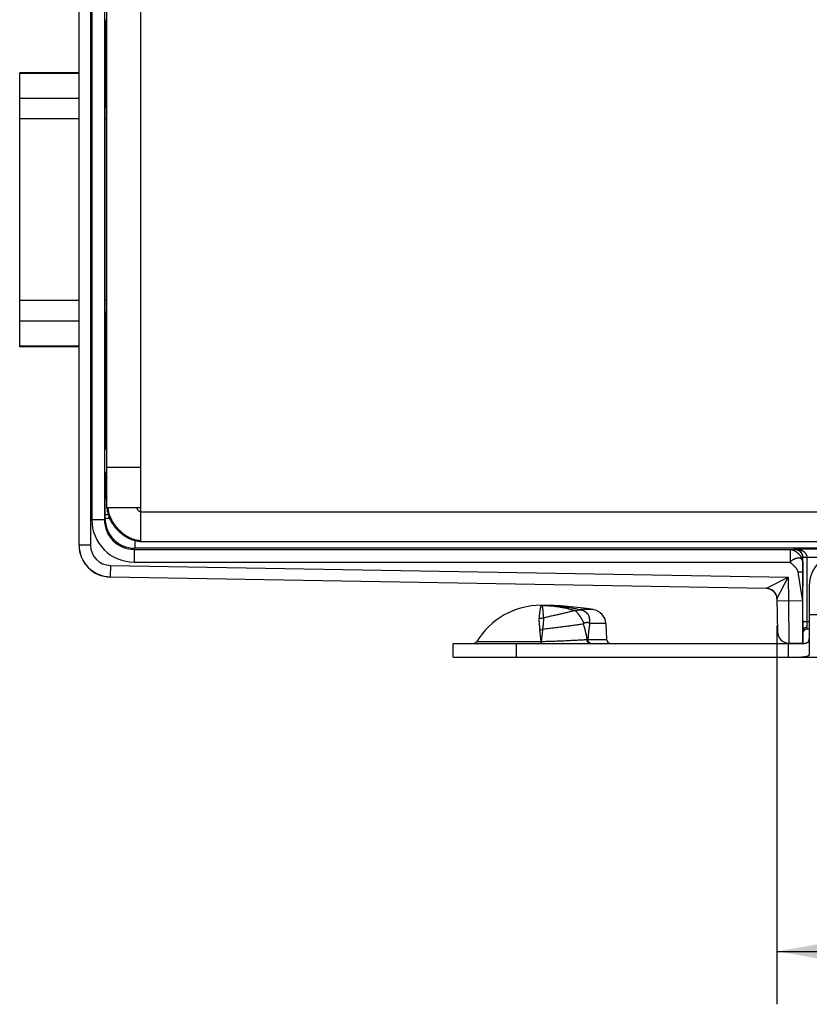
# Model space of a CAD drawing. Header units: inches. Extents: x 0 to 22, y 0 to 17.
# Tile 35 of 44: x 10.2 to 12.1, y 8.6 to 11. Entities that reach past the tile are written whole.
import ezdxf

# ---------------------------------------------------------------- set-up
doc = ezdxf.new("R2010")
doc.units = ezdxf.units.IN
doc.header["$LTSCALE"] = 1.21
doc.header["$MEASUREMENT"] = 0
doc.layers.get('0').update_dxf_attribs({"linetype": 'CONTINUOUS'})
doc.layers.add('DIMENSIONS', color=7, linetype='CONTINUOUS')
doc.styles.get("Standard").update_dxf_attribs({"font": 'txt', "width": 0.8})
doc.dimstyles.new('DIMSTYLE_1', dxfattribs={"dimtxt": 0.125, "dimasz": 0.18, "dimexe": 0.125, "dimexo": 0.0625, "dimgap": 0.0625, "dimtad": 0, "dimtih": 1, "dimtoh": 1, "dimdec": 3, "dimzin": 4, "dimdsep": 46, "dimtxsty": 'STANDARD', "dimblk": '_FILLED', "dimblk1": '_FILLED', "dimblk2": '_FILLED', "dimcen": 0.09, "dimadec": 0, "dimazin": 0, "dimtp": 0.01, "dimtm": 0.01, "dimtfac": 1, "dimtdec": 3, "dimtofl": 0, "dimtmove": 0, "dimatfit": 3, "dimldrblk": '_FILLED', "dimfxl": 1, "dimtolj": 1, "dimtzin": 4, "dimarcsym": 0})

# ---------------------------------------------------------------- blocks, each defined once
blk = doc.blocks.new('_FILLED')
at = {"color": 0, "linetype": 'BYBLOCK'}
blk.add_solid([(0, 0), (-1, 0.174), (-1, -0.174)], dxfattribs=at)
blk = doc.blocks.new('*D1')
at = {"layer": 'DIMENSIONS', "color": 2, "linetype": 'CONTINUOUS'}
for p, q in [((11.9866, 9.5359), (11.9866, 8.6417)), ((13.1218, 9.4942), (13.1218, 8.6417)), ((11.9866, 8.7667), (12.5542, 8.7667)), ((13.1218, 8.7667), (12.5542, 8.7667)), ((12.5542, 8.7667), (13.6127, 8.7667))]:
    blk.add_line(p, q, dxfattribs=at)
at = {"layer": 'DIMENSIONS', "color": 2, "linetype": 'CONTINUOUS', "xscale": 0.18, "yscale": 0.18, "zscale": 0.18, "rotation": 180}
blk.add_blockref('_FILLED', (11.9866, 8.7667), dxfattribs=at)
at = {"layer": 'DIMENSIONS', "color": 2, "linetype": 'CONTINUOUS', "xscale": 0.18, "yscale": 0.18, "zscale": 0.18}
blk.add_blockref('_FILLED', (13.1218, 8.7667), dxfattribs=at)
at = {"layer": 'DIMENSIONS', "color": 2, "linetype": 'CONTINUOUS', "insert": (13.6752, 8.8292), "char_height": 0.125, "width": 1.325, "attachment_point": 1, "line_spacing_factor": 0.9}
blk.add_mtext('1.135{\\Ftxt.shx;\\W1.000000;\\H0.125000; }[28.83]', dxfattribs=at)

msp = doc.modelspace()

# ---------------------------------------------------------------- linework, layer by layer
at = {"color": 7, "linetype": 'CONTINUOUS'}
for p, q in [((10.3389, 9.725), (10.3389, 12.6366)), ((10.3659, 12.636), (10.3659, 9.7255)), ((10.4849, 9.7343), (10.4849, 12.6273)), ((10.3691, 12.5764), (10.3691, 9.7852)), ((10.3991, 12.5764), (10.3991, 9.7852)), ((10.4049, 9.8143), (10.4049, 12.5473)), ((10.4024, 10.9096), (10.4024, 10.9654)), ((10.4049, 10.9526), (10.4024, 10.9505)), ((10.4035, 10.9514), (10.4035, 10.9348)), ((10.4035, 10.9348), (10.4024, 10.9348)), ((10.4036, 10.9218), (10.4024, 10.9218)), ((10.4036, 10.9218), (10.4036, 10.9218)), ((10.402, 10.8901), (10.4023, 10.8968)), ((10.1989, 10.1934), (10.1989, 10.8401)), ((10.3389, 10.8401), (10.1989, 10.8401)), ((10.3389, 10.8383), (10.1989, 10.8383)), ((10.4049, 10.8383), (10.4012, 10.8383)), ((10.4049, 10.8401), (10.4013, 10.8401)), ((10.3389, 10.7793), (10.1989, 10.7793)), ((10.4049, 10.7793), (10.401, 10.7793)), ((10.401, 10.2764), (10.401, 10.7572)), ((10.3389, 10.7311), (10.1989, 10.7311)), ((10.4049, 10.7311), (10.401, 10.7311)), ((10.3389, 10.3024), (10.1989, 10.3024)), ((10.4049, 10.3024), (10.401, 10.3024)), ((10.3389, 10.2543), (10.1989, 10.2543)), ((10.4049, 10.2543), (10.401, 10.2543)), ((10.3389, 10.1953), (10.1989, 10.1953)), ((10.3389, 10.1934), (10.1989, 10.1934)), ((10.4049, 10.1953), (10.4012, 10.1953)), ((10.4049, 10.1934), (10.4013, 10.1934)), ((10.4023, 10.1368), (10.402, 10.1434)), ((10.4024, 10.0681), (10.4024, 10.124)), ((10.4024, 10.1118), (10.4036, 10.1118)), ((10.4036, 10.1117), (10.4036, 10.1118)), ((10.4024, 10.0988), (10.4035, 10.0988)), ((10.4035, 10.0988), (10.4035, 10.0821)), ((10.4049, 10.0809), (10.4024, 10.083)), ((10.4049, 9.9686), (10.4025, 9.9666)), ((10.4023, 9.8946), (10.4049, 9.8999)), ((10.4049, 9.9093), (10.4849, 9.9093)), ((10.4019, 9.8546), (10.4019, 9.8486)), ((10.4019, 9.8546), (10.4049, 9.8546)), ((10.401, 9.8467), (10.4019, 9.8486)), ((10.4019, 9.8486), (10.4049, 9.8486)), ((10.4049, 9.8143), (10.4849, 9.8143)), ((10.4457, 9.8143), (10.4456, 9.8143)), ((10.3991, 9.7852), (10.3691, 9.7852)), ((10.3991, 9.7852), (10.4006, 9.788)), ((10.4006, 9.788), (10.4006, 9.7967)), ((10.4077, 9.7967), (10.4006, 9.7967)), ((10.4111, 9.788), (10.4006, 9.788)), ((10.4849, 9.8043), (12.4589, 9.8043)), ((10.3659, 9.7255), (10.3389, 9.7255)), ((10.4691, 9.7152), (10.4706, 9.718)), ((10.4691, 9.7152), (10.4691, 9.6852)), ((10.4691, 9.7152), (12.0174, 9.7152)), ((10.4706, 9.7362), (10.4706, 9.718)), ((12.3533, 9.718), (10.4706, 9.718)), ((10.4849, 9.7343), (12.3799, 9.7343)), ((12.0174, 9.7152), (12.0275, 9.7155)), ((12.0174, 9.7152), (12.0174, 9.6852)), ((12.0275, 9.7155), (12.0281, 9.7166)), ((12.0281, 9.7166), (12.3677, 9.7166)), ((12.0474, 9.6852), (12.0475, 9.6955)), ((12.0475, 9.6955), (12.0478, 9.6961)), ((12.0578, 9.6966), (12.0478, 9.6964)), ((12.0578, 9.6961), (12.0478, 9.6961)), ((12.0478, 9.5443), (12.0478, 9.6961)), ((12.0578, 9.6966), (12.1029, 9.6966)), ((12.0578, 9.5443), (12.0578, 9.6961)), ((10.413, 9.6775), (10.4126, 9.6505)), ((10.413, 9.6775), (12.0128, 9.6496)), ((10.4691, 9.6852), (12.0174, 9.6852)), ((12.0474, 9.6852), (12.0472, 9.6617)), ((10.4126, 9.65), (10.4126, 9.6505)), ((10.4126, 9.6505), (11.9621, 9.6235)), ((11.9621, 9.6229), (10.4126, 9.65)), ((11.9621, 9.6235), (12.0128, 9.6496)), ((11.9866, 9.5989), (12.0128, 9.6496)), ((12.0128, 9.6496), (12.0137, 9.5939)), ((12.0359, 9.6617), (12.0471, 9.5933)), ((12.0472, 9.6617), (12.0471, 9.5933)), ((11.9621, 9.6229), (11.9621, 9.6235)), ((12.0629, 9.6303), (12.0629, 9.469)), ((11.9866, 9.5989), (11.988, 9.5204)), ((12.0137, 9.5939), (11.9867, 9.5934)), ((12.0471, 9.5933), (12.0137, 9.5939)), ((12.0137, 9.5939), (12.0145, 9.4939)), ((11.5102, 9.5709), (11.509, 9.5709)), ((11.5102, 9.5709), (11.5229, 9.5729)), ((11.5532, 9.5731), (11.5229, 9.5731)), ((11.5229, 9.5729), (11.5229, 9.5731)), ((12.0629, 9.5613), (12.1547, 9.5613)), ((11.5304, 9.5407), (11.5291, 9.539)), ((11.5433, 9.5417), (11.5444, 9.5404)), ((11.5824, 9.5404), (11.5444, 9.5404)), ((11.5824, 9.5404), (11.5844, 9.5028)), ((12.0629, 9.5443), (12.0478, 9.5443)), ((12.0479, 9.5234), (12.0478, 9.5443)), ((12.0579, 9.5311), (12.0578, 9.5443)), ((12.0579, 9.5273), (12.0579, 9.5311)), ((12.0629, 9.5273), (12.0579, 9.5273)), ((12.0479, 9.4933), (12.0479, 9.5233)), ((11.2219, 9.4613), (11.2219, 9.4933)), ((11.2219, 9.4933), (12.0447, 9.4933)), ((11.2777, 9.4981), (11.4296, 9.4981)), ((11.3719, 9.4613), (11.3719, 9.4933)), ((11.4296, 9.4981), (11.4302, 9.4981)), ((11.4296, 9.4933), (11.4296, 9.4981)), ((11.4301, 9.4933), (11.4302, 9.4981)), ((11.5402, 9.5028), (11.5844, 9.5028)), ((12.0129, 9.4933), (12.0129, 9.4613)), ((12.0479, 9.4933), (12.0145, 9.4939)), ((11.2219, 9.4613), (12.3484, 9.4613))]:
    msp.add_line(p, q, dxfattribs=at)
msp.add_lwpolyline([(10.4616, 9.7392), (10.4622, 9.739), (10.4654, 9.7378), (10.4685, 9.7368), (10.4715, 9.736), (10.4744, 9.7353), (10.4772, 9.7348), (10.4799, 9.7345), (10.4826, 9.7343), (10.4849, 9.7343)], dxfattribs=at)
for centre, radius, start, end in [((10.4223, 9.8946), 0.02, 180.0094, 209.5747), ((10.426, 9.8467), 0.025, 180.0097, 212.348), ((10.4269, 9.8486), 0.025, 180.0073, 208.0988), ((10.4691, 9.7852), 0.1, 179.9949, 269.9974), ((10.4691, 9.7852), 0.07, 179.9861, 270), ((10.4706, 9.788), 0.07, 180.0015, 269.9964), ((10.4143, 9.7255), 0.0754, 180.0058, 180.4255), ((10.4139, 9.7255), 0.075, 180.4216, 268.9997), ((10.4139, 9.725), 0.075, 180, 269), ((10.4139, 9.7255), 0.048, 179.998, 268.9993), ((12.0278, 9.6961), 0.03, 359.9991, 0.992), ((12.1379, 9.6303), 0.075, 90, 180), ((11.9616, 9.5985), 0.025, 47.9769, 88.9947), ((11.9616, 9.5985), 0.025, 47.9597, 89.0012), ((11.9616, 9.5979), 0.025, 2.258, 89.0001), ((11.9616, 9.5985), 0.025, 1.0008, 47.9509), ((11.4299, 9.4048), 0.1785, 90, 148.5015), ((11.4299, 8.8333), 0.75, 80.5349, 90), ((11.4249, 9.612), 0.0593, 269.9797, 279.9175), ((11.5475, 9.5385), 0.035, 3, 80.5349), ((12.0579, 9.5173), 0.01, 90, 180), ((11.4202, 9.5993), 0.0741, 275.0398, 280.0358), ((11.0427, 9.4718), 0.3878, 3.886, 7.9591), ((12.015, 9.5209), 0.027, 181, 269), ((11.2692, 9.5033), 0.01, 270, 328.5015), ((11.5168, 10.2522), 0.7498, 271.6213, 271.7825), ((11.5944, 9.5033), 0.01, 183, 270), ((12.0447, 9.581), 0.0877, 269.9838, 271.2669)]:
    msp.add_arc(centre, radius, start, end, dxfattribs=at)
for centre, major_axis, ratio, start_param, end_param in [((10.4036, 10.9348), (0, 0.013), 0.008727, -4.712389, -3.141592), ((10.4037, 10.7873), (0, 0.135), 0.008727, -1.168897, 0.087951), ((10.4023, 10.9096), (0, 0.013), 0.008727, -2.96706, -1.570796), ((10.4022, 10.7572), (0, 0.135), 0.008727, 0.174533, 1.570796), ((10.4022, 10.2764), (0, 0.135), 0.008727, -4.712389, -3.316126), ((10.4037, 10.2462), (0, 0.135), 0.008727, 3.053641, 4.31049), ((10.4023, 10.124), (0, 0.013), 0.008727, -1.570796, -0.174533), ((10.4036, 10.0988), (0, 0.013), 0.008727, -0.000001, 1.570796), ((10.4029, 10.0248), (0, 0.074), 0.008727, 0.944869, 3.82365), ((12.048, 9.5933), (0, 0.1), 0.008726, 1.570644, 3.041273)]:
    msp.add_ellipse(centre, major_axis=major_axis, ratio=ratio, start_param=start_param, end_param=end_param, dxfattribs=at)
for points, knots in [([(10.4019, 9.8546), (10.4019, 9.8559), (10.4019, 9.8585), (10.4019, 9.8623), (10.4019, 9.8661), (10.4019, 9.8697), (10.402, 9.8732), (10.402, 9.8766), (10.402, 9.8797), (10.402, 9.8826), (10.402, 9.8848), (10.4021, 9.8865), (10.4021, 9.8876), (10.4021, 9.8887), (10.4021, 9.8896), (10.4021, 9.8905), (10.4021, 9.8913), (10.4021, 9.8921), (10.4022, 9.8927), (10.4022, 9.8932), (10.4022, 9.8935), (10.4022, 9.8937), (10.4022, 9.8939), (10.4022, 9.8941), (10.4022, 9.8942), (10.4022, 9.8944), (10.4022, 9.8944), (10.4022, 9.8945), (10.4022, 9.8945), (10.4023, 9.8946), (10.4023, 9.8946), (10.4023, 9.8946), (10.4023, 9.8946), (10.4023, 9.8946)], [0, 0, 0, 0, 0.096934, 0.192956, 0.287159, 0.37866, 0.466592, 0.550132, 0.628489, 0.70093, 0.766767, 0.797016, 0.825387, 0.851812, 0.876231, 0.898589, 0.918829, 0.936903, 0.952773, 0.966401, 0.972362, 0.977751, 0.982565, 0.9868, 0.990456, 0.99353, 0.99602, 0.997046, 0.997927, 0.998661, 0.99925, 0.999696, 1, 1, 1, 1]), ([(10.4006, 9.7967), (10.4006, 9.7983), (10.4006, 9.8015), (10.4006, 9.8063), (10.4006, 9.811), (10.4006, 9.8156), (10.4006, 9.82), (10.4006, 9.8241), (10.4007, 9.828), (10.4007, 9.8316), (10.4007, 9.8345), (10.4007, 9.8365), (10.4007, 9.8379), (10.4008, 9.8393), (10.4008, 9.8405), (10.4008, 9.8416), (10.4008, 9.8426), (10.4008, 9.8435), (10.4009, 9.8443), (10.4009, 9.8449), (10.4009, 9.8453), (10.4009, 9.8456), (10.4009, 9.8458), (10.4009, 9.846), (10.4009, 9.8462), (10.4009, 9.8464), (10.401, 9.8465), (10.401, 9.8466), (10.401, 9.8466), (10.401, 9.8466), (10.401, 9.8467), (10.401, 9.8467), (10.401, 9.8467), (10.401, 9.8467)], [0, 0, 0, 0, 0.096934, 0.192955, 0.287159, 0.378658, 0.466592, 0.550129, 0.628491, 0.700926, 0.766769, 0.797016, 0.825384, 0.851809, 0.876231, 0.89859, 0.918828, 0.936901, 0.952771, 0.9664, 0.972362, 0.977751, 0.982564, 0.986799, 0.990454, 0.993527, 0.996019, 0.997045, 0.997926, 0.998661, 0.99925, 0.999696, 1, 1, 1, 1]), ([(10.4049, 9.8143), (10.4049, 9.8133), (10.4049, 9.8115), (10.4052, 9.8077), (10.406, 9.8029), (10.4075, 9.7972), (10.4095, 9.7916), (10.412, 9.786), (10.4149, 9.7806), (10.4183, 9.7752), (10.422, 9.7701), (10.4261, 9.7651), (10.4305, 9.7604), (10.4352, 9.756), (10.4401, 9.7519), (10.4452, 9.7481), (10.4505, 9.7447), (10.456, 9.7417), (10.4597, 9.74), (10.4616, 9.7392)], [0, 0, 0, 0, 0.028399, 0.057021, 0.115035, 0.174225, 0.234647, 0.296266, 0.358978, 0.422627, 0.487013, 0.551913, 0.61708, 0.682263, 0.747206, 0.811666, 0.875413, 0.938245, 1, 1, 1, 1]), ([(10.4069, 9.8143), (10.407, 9.8132), (10.4071, 9.8109), (10.4076, 9.8076), (10.4082, 9.8042), (10.4091, 9.8007), (10.4102, 9.7973), (10.4115, 9.7939), (10.413, 9.7905), (10.4146, 9.7871), (10.4164, 9.7837), (10.4184, 9.7804), (10.4205, 9.7771), (10.4228, 9.7739), (10.4252, 9.7708), (10.4277, 9.7677), (10.4303, 9.7647), (10.4331, 9.7618), (10.4359, 9.759), (10.4388, 9.7563), (10.4419, 9.7538), (10.445, 9.7514), (10.4481, 9.7491), (10.4514, 9.747), (10.4546, 9.745), (10.4579, 9.7433), (10.4613, 9.7417), (10.4646, 9.7403), (10.468, 9.739), (10.4714, 9.7381), (10.4748, 9.7373), (10.4782, 9.7367), (10.4815, 9.7364), (10.4838, 9.7364), (10.4849, 9.7364)], [0, 0, 0, 0, 0.028013, 0.056534, 0.085591, 0.115194, 0.145342, 0.176018, 0.207197, 0.238843, 0.270916, 0.303366, 0.336141, 0.369186, 0.40244, 0.435841, 0.469328, 0.502837, 0.536304, 0.569668, 0.602866, 0.63584, 0.668534, 0.700896, 0.732878, 0.76444, 0.795548, 0.826177, 0.85631, 0.885946, 0.915096, 0.943787, 0.972066, 1, 1, 1, 1]), ([(10.4744, 9.8143), (10.4745, 9.814), (10.4747, 9.8134), (10.4751, 9.8126), (10.4755, 9.8118), (10.476, 9.8109), (10.4765, 9.8101), (10.4771, 9.8092), (10.4777, 9.8084), (10.4784, 9.8077), (10.4792, 9.807), (10.4799, 9.8063), (10.4807, 9.8057), (10.4815, 9.8052), (10.4823, 9.8048), (10.4832, 9.8045), (10.484, 9.8043), (10.4846, 9.8043), (10.4849, 9.8043)], [0, 0, 0, 0, 0.056244, 0.115733, 0.177939, 0.242299, 0.308236, 0.375172, 0.442539, 0.509789, 0.576413, 0.64195, 0.706015, 0.76832, 0.828714, 0.88723, 0.944138, 1, 1, 1, 1]), ([(12.0174, 9.7152), (12.0175, 9.7152), (12.0178, 9.7152), (12.0184, 9.7151), (12.0189, 9.7151), (12.0195, 9.715), (12.0201, 9.7149), (12.021, 9.7147), (12.0219, 9.7145), (12.0228, 9.7142), (12.0235, 9.714), (12.0241, 9.7138), (12.0248, 9.7136), (12.0255, 9.7133), (12.0264, 9.7129), (12.0275, 9.7124), (12.0288, 9.7117), (12.0298, 9.7111), (12.0307, 9.7105), (12.0315, 9.71), (12.0326, 9.7092), (12.0338, 9.7083), (12.035, 9.7073), (12.0362, 9.7062), (12.0374, 9.7051), (12.0385, 9.7039), (12.0395, 9.7027), (12.0405, 9.7015), (12.0415, 9.7003), (12.0422, 9.6992), (12.0428, 9.6984), (12.0433, 9.6976), (12.044, 9.6965), (12.0446, 9.6952), (12.0452, 9.6941), (12.0455, 9.6933), (12.0458, 9.6926), (12.046, 9.6919), (12.0463, 9.6912), (12.0465, 9.6905), (12.0466, 9.6899), (12.0468, 9.6892), (12.0469, 9.6885), (12.0471, 9.6879), (12.0472, 9.6873), (12.0472, 9.6867), (12.0473, 9.6861), (12.0473, 9.6856), (12.0474, 9.6853), (12.0474, 9.6852)], [0, 0, 0, 0, 0.01044, 0.021867, 0.034179, 0.047272, 0.061041, 0.075382, 0.10536, 0.120793, 0.136387, 0.152044, 0.167711, 0.183404, 0.199142, 0.230824, 0.262895, 0.295473, 0.311985, 0.328659, 0.362456, 0.396746, 0.431404, 0.466307, 0.50134, 0.536389, 0.571319, 0.605983, 0.640226, 0.673887, 0.690449, 0.706819, 0.739059, 0.770782, 0.802191, 0.817849, 0.833515, 0.84922, 0.864991, 0.880758, 0.89639, 0.911751, 0.926704, 0.941109, 0.954826, 0.967714, 0.979632, 0.99044, 1, 1, 1, 1]), ([(12.0275, 9.7155), (12.0282, 9.7155), (12.0295, 9.7155), (12.0314, 9.7152), (12.0333, 9.7147), (12.0352, 9.714), (12.037, 9.7132), (12.0387, 9.7122), (12.0402, 9.711), (12.0417, 9.7097), (12.043, 9.7082), (12.0442, 9.7067), (12.0452, 9.705), (12.046, 9.7032), (12.0467, 9.7013), (12.0472, 9.6994), (12.0475, 9.6975), (12.0475, 9.6962), (12.0475, 9.6955)], [0, 0, 0, 0, 0.062523, 0.125045, 0.187561, 0.250089, 0.312644, 0.3752, 0.437722, 0.50019, 0.562625, 0.625077, 0.687563, 0.750073, 0.812579, 0.875062, 0.937523, 1, 1, 1, 1]), ([(12.0578, 9.6966), (12.0578, 9.697), (12.0577, 9.698), (12.0575, 9.6993), (12.0571, 9.7006), (12.0566, 9.7019), (12.056, 9.7031), (12.0553, 9.7042), (12.0546, 9.7053), (12.0538, 9.7063), (12.0529, 9.7073), (12.052, 9.7081), (12.0511, 9.709), (12.0501, 9.7097), (12.0491, 9.7104), (12.0481, 9.7111), (12.0471, 9.7117), (12.046, 9.7123), (12.045, 9.7128), (12.0439, 9.7133), (12.0428, 9.7138), (12.0413, 9.7143), (12.0395, 9.7149), (12.0372, 9.7155), (12.0349, 9.716), (12.0327, 9.7163), (12.0304, 9.7165), (12.0288, 9.7166), (12.0281, 9.7166)], [0, 0, 0, 0, 0.035329, 0.070499, 0.105376, 0.139869, 0.173929, 0.207542, 0.240717, 0.273479, 0.305859, 0.337889, 0.369604, 0.401037, 0.432218, 0.463171, 0.493919, 0.524488, 0.554896, 0.585157, 0.615286, 0.645299, 0.705023, 0.764413, 0.823549, 0.882491, 0.941288, 1, 1, 1, 1]), ([(12.0478, 9.6961), (12.0478, 9.6963), (12.0478, 9.6966), (12.0478, 9.6971), (12.0477, 9.6975), (12.0477, 9.6978), (12.0477, 9.6983), (12.0476, 9.6988), (12.0475, 9.6995), (12.0474, 9.7002), (12.0472, 9.7008), (12.047, 9.7017), (12.0467, 9.7027), (12.0463, 9.7038), (12.0458, 9.7049), (12.0451, 9.7063), (12.0441, 9.7078), (12.0429, 9.7095), (12.0415, 9.7109), (12.0401, 9.7121), (12.0387, 9.7132), (12.0372, 9.7141), (12.0357, 9.7148), (12.0342, 9.7154), (12.0327, 9.7159), (12.0311, 9.7163), (12.0296, 9.7165), (12.0286, 9.7166), (12.0281, 9.7166)], [0, 0, 0, 0, 0.02218, 0.033254, 0.044322, 0.055377, 0.066405, 0.088333, 0.110058, 0.131543, 0.152748, 0.173647, 0.214469, 0.253942, 0.29204, 0.3288, 0.398666, 0.464225, 0.526214, 0.585235, 0.641817, 0.696415, 0.74938, 0.801057, 0.851708, 0.901591, 0.950959, 1, 1, 1, 1]), ([(12.0474, 9.6852), (12.0473, 9.6859), (12.0473, 9.6869), (12.047, 9.6882), (12.0467, 9.6892), (12.0463, 9.6899), (12.046, 9.6904), (12.0457, 9.691), (12.0453, 9.6916), (12.0447, 9.6922), (12.044, 9.6928), (12.0432, 9.6933), (12.0424, 9.6938), (12.0415, 9.6942), (12.0405, 9.6944), (12.0392, 9.6947), (12.0377, 9.6948), (12.0362, 9.6947), (12.035, 9.6946), (12.0338, 9.6944), (12.0328, 9.6942), (12.0319, 9.6939), (12.0313, 9.6938), (12.0307, 9.6935), (12.03, 9.6933), (12.0294, 9.693), (12.0285, 9.6927), (12.0277, 9.6923), (12.0268, 9.6919), (12.0261, 9.6915), (12.0255, 9.6912), (12.0248, 9.6908), (12.0243, 9.6905), (12.0238, 9.6903), (12.0233, 9.69), (12.0228, 9.6897), (12.0221, 9.6893), (12.0214, 9.6889), (12.0207, 9.6884), (12.0201, 9.688), (12.0195, 9.6875), (12.0189, 9.687), (12.0183, 9.6864), (12.0178, 9.6858), (12.0175, 9.6854), (12.0174, 9.6852)], [0, 0, 0, 0, 0.054446, 0.08045, 0.10571, 0.13032, 0.142424, 0.154416, 0.178156, 0.20175, 0.225401, 0.249304, 0.27365, 0.29862, 0.324374, 0.35105, 0.407543, 0.437548, 0.468696, 0.500931, 0.534183, 0.551171, 0.568388, 0.585823, 0.603479, 0.621371, 0.63951, 0.676567, 0.695501, 0.714709, 0.734195, 0.75396, 0.774004, 0.784131, 0.794322, 0.814859, 0.835532, 0.856264, 0.876991, 0.897661, 0.918243, 0.938729, 0.959141, 0.979534, 1, 1, 1, 1]), ([(12.0174, 9.6852), (12.0178, 9.6847), (12.0187, 9.6839), (12.0201, 9.6826), (12.0216, 9.6813), (12.023, 9.68), (12.0245, 9.6787), (12.0259, 9.6773), (12.0273, 9.676), (12.0287, 9.6746), (12.03, 9.6732), (12.0312, 9.6717), (12.0323, 9.6702), (12.0333, 9.6687), (12.0342, 9.6671), (12.0348, 9.6656), (12.0353, 9.6645), (12.0355, 9.6636), (12.0357, 9.6627), (12.0359, 9.6621), (12.0359, 9.6617)], [0, 0, 0, 0, 0.062028, 0.12496, 0.188576, 0.252639, 0.316902, 0.381126, 0.445088, 0.508595, 0.5715, 0.633717, 0.695238, 0.756151, 0.816665, 0.877121, 0.907483, 0.938026, 0.968834, 1, 1, 1, 1]), ([(12.0359, 9.6617), (12.0366, 9.6619), (12.0377, 9.662), (12.0391, 9.6622), (12.0402, 9.6623), (12.0412, 9.6624), (12.0421, 9.6624), (12.043, 9.6625), (12.0438, 9.6625), (12.0446, 9.6625), (12.0451, 9.6625), (12.0455, 9.6624), (12.0458, 9.6624), (12.0461, 9.6623), (12.0463, 9.6623), (12.0465, 9.6623), (12.0467, 9.6622), (12.0468, 9.6621), (12.047, 9.6621), (12.0471, 9.662), (12.0471, 9.6619), (12.0472, 9.6618), (12.0472, 9.6618), (12.0472, 9.6618), (12.0472, 9.6617)], [0, 0, 0, 0, 0.190042, 0.282787, 0.372824, 0.459295, 0.541382, 0.618314, 0.689382, 0.753946, 0.81145, 0.837411, 0.861446, 0.883521, 0.903612, 0.921711, 0.937829, 0.952008, 0.964331, 0.97495, 0.984124, 0.992269, 0.996146, 1, 1, 1, 1]), ([(11.4299, 9.5833), (11.4299, 9.5833), (11.4298, 9.5833), (11.4298, 9.5832), (11.4297, 9.5832), (11.4297, 9.5831), (11.4297, 9.5831), (11.4296, 9.583), (11.4295, 9.5829), (11.4295, 9.5828), (11.4294, 9.5826), (11.4293, 9.5824), (11.4292, 9.5822), (11.4291, 9.5818), (11.429, 9.5813), (11.4288, 9.5808), (11.4287, 9.5802), (11.4285, 9.5795), (11.4283, 9.5786), (11.428, 9.5772), (11.4276, 9.5754), (11.4272, 9.5733), (11.4269, 9.571), (11.4265, 9.5685), (11.4261, 9.5658), (11.4258, 9.5628), (11.4254, 9.5596), (11.4251, 9.5562), (11.4249, 9.5539), (11.4248, 9.5527)], [0, 0, 0, 0, 0.001319, 0.002879, 0.004781, 0.007084, 0.00982, 0.013007, 0.016657, 0.020777, 0.025371, 0.030443, 0.042028, 0.055544, 0.070994, 0.088377, 0.107691, 0.128928, 0.152082, 0.204108, 0.263694, 0.330754, 0.405189, 0.486889, 0.575737, 0.671609, 0.774371, 0.883885, 1, 1, 1, 1]), ([(11.4299, 9.5833), (11.4338, 9.5833), (11.4416, 9.5832), (11.4533, 9.5827), (11.4649, 9.5819), (11.4766, 9.5808), (11.4882, 9.5793), (11.4998, 9.5776), (11.5114, 9.5755), (11.5191, 9.5739), (11.5229, 9.5731)], [0, 0, 0, 0, 0.124739, 0.249392, 0.374037, 0.498756, 0.623631, 0.748742, 0.874172, 1, 1, 1, 1]), ([(11.4299, 9.5833), (11.4332, 9.5833), (11.4398, 9.5831), (11.453, 9.5824), (11.4696, 9.5804), (11.4861, 9.5772), (11.4992, 9.5738), (11.5057, 9.5719), (11.509, 9.5709)], [0, 0, 0, 0, 0.123325, 0.246928, 0.495349, 0.746101, 0.872613, 1, 1, 1, 1]), ([(11.4299, 9.5833), (11.4299, 9.5833), (11.43, 9.5833), (11.4302, 9.5832), (11.4303, 9.5832), (11.4305, 9.5831), (11.4307, 9.583), (11.4309, 9.5828), (11.4312, 9.5825), (11.4314, 9.5822), (11.4316, 9.5818), (11.4318, 9.5814), (11.432, 9.5809), (11.4322, 9.5803), (11.4324, 9.5797), (11.4325, 9.579), (11.4327, 9.5783), (11.4328, 9.5775), (11.433, 9.5766), (11.4331, 9.5757), (11.4333, 9.5747), (11.4334, 9.5737), (11.4335, 9.5726), (11.4337, 9.5711), (11.4339, 9.569), (11.4341, 9.5663), (11.4343, 9.5634), (11.4346, 9.5603), (11.4348, 9.557), (11.435, 9.5547), (11.4351, 9.5536)], [0, 0, 0, 0, 0.004632, 0.009166, 0.013673, 0.018227, 0.027728, 0.038079, 0.049528, 0.062265, 0.076447, 0.09219, 0.109574, 0.128654, 0.149469, 0.172049, 0.196414, 0.222578, 0.25055, 0.280336, 0.311938, 0.345356, 0.380588, 0.417629, 0.497115, 0.583753, 0.677463, 0.778147, 0.885701, 1, 1, 1, 1]), ([(11.4248, 9.5527), (11.4248, 9.5522), (11.4247, 9.5512), (11.4247, 9.5491), (11.4247, 9.5471), (11.4248, 9.5449), (11.4249, 9.5427), (11.4251, 9.5399), (11.4253, 9.5371), (11.4256, 9.5347), (11.4258, 9.5329), (11.426, 9.5311), (11.4263, 9.5286), (11.4266, 9.5267), (11.4267, 9.5255)], [0, 0, 0, 0, 0.054364, 0.109803, 0.223972, 0.282722, 0.342581, 0.465598, 0.592955, 0.658231, 0.724552, 0.791906, 0.860276, 1, 1, 1, 1]), ([(11.4351, 9.5536), (11.4351, 9.5531), (11.4352, 9.5521), (11.4352, 9.5507), (11.4352, 9.5491), (11.4351, 9.547), (11.435, 9.5443), (11.4348, 9.5409), (11.4345, 9.538), (11.4343, 9.5357), (11.434, 9.5332), (11.4337, 9.5301), (11.4333, 9.5276), (11.4331, 9.5263)], [0, 0, 0, 0, 0.052101, 0.10587, 0.161249, 0.218177, 0.33642, 0.460121, 0.588812, 0.654867, 0.721978, 0.859168, 1, 1, 1, 1]), ([(11.509, 9.5709), (11.5062, 9.5701), (11.5005, 9.5687), (11.4919, 9.5665), (11.4829, 9.5643), (11.4737, 9.5622), (11.4642, 9.56), (11.4546, 9.5579), (11.4449, 9.5557), (11.4383, 9.5543), (11.4351, 9.5536)], [0, 0, 0, 0, 0.113442, 0.231263, 0.352951, 0.477987, 0.605823, 0.735849, 0.867448, 1, 1, 1, 1]), ([(11.5102, 9.5709), (11.5104, 9.5708), (11.5108, 9.5705), (11.5113, 9.57), (11.5119, 9.5694), (11.5124, 9.5688), (11.513, 9.5682), (11.5136, 9.5676), (11.5142, 9.5669), (11.5148, 9.5661), (11.5154, 9.5653), (11.5159, 9.5647), (11.5164, 9.5641), (11.5168, 9.5636), (11.5172, 9.563), (11.5177, 9.5624), (11.5181, 9.5618), (11.5186, 9.5612), (11.519, 9.5606), (11.5195, 9.5599), (11.52, 9.5591), (11.5207, 9.5581), (11.5214, 9.5571), (11.5221, 9.556), (11.5228, 9.555), (11.5234, 9.5541), (11.5239, 9.5533), (11.5243, 9.5526), (11.5248, 9.5518), (11.5253, 9.5511), (11.5257, 9.5503), (11.5262, 9.5495), (11.5266, 9.5487), (11.5271, 9.548), (11.5276, 9.5469), (11.5281, 9.5459), (11.5285, 9.5451), (11.5289, 9.5443), (11.5294, 9.5432), (11.5299, 9.5419), (11.5303, 9.5411), (11.5304, 9.5407)], [0, 0, 0, 0, 0.019134, 0.039307, 0.060508, 0.08273, 0.105956, 0.130159, 0.155319, 0.181417, 0.208426, 0.236322, 0.250596, 0.265082, 0.294664, 0.309742, 0.325, 0.35604, 0.371818, 0.387766, 0.420176, 0.453273, 0.487032, 0.521406, 0.556326, 0.591719, 0.609575, 0.627528, 0.663714, 0.681943, 0.700261, 0.737126, 0.755658, 0.774247, 0.811572, 0.849065, 0.867865, 0.886695, 0.924424, 0.96221, 1, 1, 1, 1]), ([(11.5229, 9.5729), (11.5233, 9.5729), (11.5242, 9.5727), (11.5252, 9.5724), (11.5261, 9.5721), (11.5267, 9.5719), (11.5274, 9.5717), (11.528, 9.5715), (11.5286, 9.5712), (11.5293, 9.571), (11.5299, 9.5707), (11.5305, 9.5704), (11.5311, 9.5701), (11.5317, 9.5698), (11.5323, 9.5695), (11.5329, 9.5692), (11.5334, 9.5688), (11.5339, 9.5685), (11.5343, 9.5683), (11.5345, 9.5681), (11.5348, 9.5679), (11.535, 9.5677), (11.5352, 9.5676), (11.5354, 9.5674), (11.5356, 9.5673), (11.5358, 9.5672), (11.5359, 9.5671), (11.536, 9.567), (11.5361, 9.5669), (11.5363, 9.5667), (11.5364, 9.5666), (11.5365, 9.5665), (11.5367, 9.5663), (11.5368, 9.5662), (11.5369, 9.5661), (11.5371, 9.5659), (11.5373, 9.5657), (11.5375, 9.5655), (11.5377, 9.5653), (11.538, 9.565), (11.5384, 9.5646), (11.5387, 9.5642), (11.539, 9.5638), (11.5391, 9.5636), (11.5393, 9.5633), (11.5395, 9.5631), (11.5397, 9.5628), (11.5399, 9.5625), (11.5401, 9.5623), (11.5402, 9.562), (11.5404, 9.5617), (11.5406, 9.5615), (11.5407, 9.5612), (11.5409, 9.5609), (11.541, 9.5606), (11.5411, 9.5604), (11.5413, 9.5601), (11.5414, 9.5598), (11.5415, 9.5595), (11.5417, 9.5591), (11.5419, 9.5586), (11.5421, 9.558), (11.5423, 9.5575), (11.5424, 9.5571), (11.5426, 9.5567), (11.5427, 9.5562), (11.5429, 9.5556), (11.543, 9.555), (11.5431, 9.5544), (11.5433, 9.5537), (11.5434, 9.5531), (11.5435, 9.5525), (11.5435, 9.5518), (11.5436, 9.5513), (11.5436, 9.5508), (11.5437, 9.5504), (11.5437, 9.5498), (11.5437, 9.5493), (11.5437, 9.5489), (11.5437, 9.5484), (11.5438, 9.5479), (11.5438, 9.5472), (11.5437, 9.5465), (11.5437, 9.5458), (11.5437, 9.5451), (11.5436, 9.5442), (11.5435, 9.5431), (11.5434, 9.5422), (11.5433, 9.5417)], [0, 0, 0, 0, 0.031566, 0.063278, 0.079188, 0.095135, 0.11112, 0.127126, 0.143131, 0.159132, 0.175168, 0.191269, 0.207364, 0.223368, 0.239326, 0.255309, 0.271254, 0.287112, 0.295039, 0.302986, 0.310962, 0.318978, 0.323003, 0.327039, 0.335096, 0.339082, 0.343015, 0.346881, 0.350666, 0.354379, 0.358046, 0.365351, 0.36904, 0.372787, 0.376603, 0.380473, 0.388315, 0.39618, 0.403954, 0.411621, 0.426708, 0.441605, 0.449048, 0.456522, 0.46404, 0.471604, 0.479214, 0.48687, 0.494543, 0.502191, 0.509774, 0.517268, 0.524692, 0.532073, 0.539432, 0.546793, 0.55417, 0.561582, 0.569043, 0.576552, 0.591659, 0.606798, 0.621901, 0.629426, 0.636933, 0.651928, 0.66695, 0.682033, 0.697197, 0.712458, 0.727819, 0.743282, 0.758831, 0.774431, 0.782241, 0.790054, 0.805709, 0.821431, 0.829328, 0.837254, 0.85319, 0.869219, 0.88532, 0.901478, 0.917697, 0.933988, 0.966814, 1, 1, 1, 1]), ([(11.5291, 9.539), (11.5255, 9.5385), (11.5183, 9.5374), (11.5072, 9.5358), (11.4956, 9.5342), (11.4836, 9.5326), (11.4713, 9.5311), (11.4587, 9.5295), (11.446, 9.5279), (11.4374, 9.5268), (11.4331, 9.5263)], [0, 0, 0, 0, 0.111037, 0.227445, 0.348563, 0.473728, 0.602235, 0.733305, 0.866156, 1, 1, 1, 1]), ([(11.5291, 9.539), (11.5296, 9.5375), (11.5306, 9.5346), (11.532, 9.5301), (11.5333, 9.5256), (11.5344, 9.5211), (11.5354, 9.5165), (11.5364, 9.5119), (11.5373, 9.5073), (11.5378, 9.5042), (11.5381, 9.5027)], [0, 0, 0, 0, 0.125103, 0.250152, 0.375156, 0.500131, 0.625092, 0.750054, 0.875022, 1, 1, 1, 1]), ([(11.5304, 9.5407), (11.5305, 9.5408), (11.5308, 9.541), (11.5311, 9.5413), (11.5315, 9.5416), (11.5319, 9.5418), (11.5324, 9.542), (11.5329, 9.5423), (11.5336, 9.5425), (11.5345, 9.5428), (11.5353, 9.543), (11.5362, 9.5431), (11.5371, 9.5432), (11.5378, 9.5432), (11.5383, 9.5432), (11.5389, 9.5432), (11.5396, 9.5432), (11.5404, 9.5431), (11.541, 9.5429), (11.5416, 9.5428), (11.5419, 9.5426), (11.5423, 9.5425), (11.5427, 9.5423), (11.543, 9.542), (11.5432, 9.5418), (11.5433, 9.5417)], [0, 0, 0, 0, 0.034941, 0.069333, 0.103321, 0.136982, 0.170358, 0.203476, 0.268979, 0.333572, 0.397277, 0.460102, 0.522055, 0.583148, 0.613383, 0.643416, 0.702898, 0.761708, 0.820057, 0.849187, 0.878391, 0.907798, 0.937613, 0.968161, 1, 1, 1, 1]), ([(11.5444, 9.5404), (11.5442, 9.5388), (11.5437, 9.5357), (11.5429, 9.5295), (11.5421, 9.5233), (11.5414, 9.517), (11.5408, 9.5107), (11.5404, 9.5059), (11.5402, 9.5028)], [0, 0, 0, 0, 0.123705, 0.247926, 0.497544, 0.622823, 0.74835, 1, 1, 1, 1]), ([(12.0579, 9.5311), (12.0577, 9.5311), (12.0574, 9.5311), (12.0569, 9.5311), (12.0565, 9.531), (12.0562, 9.531), (12.0559, 9.5309), (12.0555, 9.5309), (12.055, 9.5308), (12.0545, 9.5306), (12.0541, 9.5305), (12.0536, 9.5304), (12.053, 9.5301), (12.0521, 9.5297), (12.051, 9.529), (12.0501, 9.5283), (12.0496, 9.5277), (12.0491, 9.527), (12.0486, 9.5263), (12.0483, 9.5256), (12.0481, 9.525), (12.048, 9.5245), (12.0479, 9.5239), (12.0479, 9.5236), (12.0479, 9.5233)], [0, 0, 0, 0, 0.034936, 0.069849, 0.104725, 0.122139, 0.139524, 0.174175, 0.208659, 0.242958, 0.277039, 0.310873, 0.344435, 0.410646, 0.538841, 0.600783, 0.661214, 0.720184, 0.777807, 0.834244, 0.889747, 0.91717, 0.944558, 1, 1, 1, 1]), ([(11.4331, 9.5263), (11.4328, 9.5241), (11.4322, 9.5195), (11.4315, 9.5126), (11.4308, 9.5054), (11.4304, 9.5005), (11.4302, 9.4981)], [0, 0, 0, 0, 0.238942, 0.485187, 0.738871, 1, 1, 1, 1]), ([(12.0479, 9.4933), (12.0485, 9.4934), (12.0497, 9.4934), (12.0514, 9.4936), (12.053, 9.4938), (12.0545, 9.4941), (12.0557, 9.4945), (12.0566, 9.4948), (12.0574, 9.4951), (12.0583, 9.4956), (12.0592, 9.4962), (12.0598, 9.4967), (12.0602, 9.4971), (12.0606, 9.4975), (12.061, 9.498), (12.0613, 9.4984), (12.0616, 9.4989), (12.0618, 9.4995), (12.0621, 9.5002), (12.0625, 9.5012), (12.0627, 9.5025), (12.0629, 9.5039), (12.0629, 9.5048), (12.0629, 9.5053)], [0, 0, 0, 0, 0.083252, 0.162008, 0.236199, 0.305856, 0.371141, 0.402247, 0.432399, 0.490115, 0.545035, 0.571744, 0.598112, 0.624276, 0.650374, 0.676543, 0.702918, 0.729624, 0.756779, 0.812817, 0.871744, 0.93404, 1, 1, 1, 1]), ([(11.4302, 9.4981), (11.4351, 9.4982), (11.445, 9.4984), (11.4596, 9.4989), (11.4739, 9.4994), (11.4879, 9.5), (11.5014, 9.5007), (11.5142, 9.5013), (11.5264, 9.502), (11.5343, 9.5025), (11.5381, 9.5027)], [0, 0, 0, 0, 0.136984, 0.272768, 0.406191, 0.536128, 0.661468, 0.781216, 0.894404, 1, 1, 1, 1]), ([(11.5448, 9.4933), (11.5445, 9.4933), (11.5441, 9.4933), (11.5435, 9.4934), (11.5429, 9.4937), (11.5423, 9.494), (11.5417, 9.4944), (11.5411, 9.4948), (11.5406, 9.4954), (11.5401, 9.496), (11.5397, 9.4967), (11.5393, 9.4974), (11.539, 9.4982), (11.5387, 9.499), (11.5384, 9.4999), (11.5382, 9.5011), (11.5381, 9.5021), (11.5381, 9.5027)], [0, 0, 0, 0, 0.050193, 0.100921, 0.152686, 0.205924, 0.260985, 0.318126, 0.377505, 0.439189, 0.50316, 0.569324, 0.637523, 0.70754, 0.779116, 0.851952, 1, 1, 1, 1]), ([(11.5473, 9.4933), (11.5471, 9.4933), (11.5466, 9.4933), (11.5459, 9.4934), (11.5453, 9.4937), (11.5447, 9.4939), (11.5443, 9.4942), (11.5439, 9.4944), (11.5434, 9.4948), (11.5429, 9.4954), (11.5422, 9.4962), (11.5416, 9.4972), (11.5411, 9.4982), (11.5408, 9.4991), (11.5405, 9.5), (11.5403, 9.5012), (11.5402, 9.5021), (11.5402, 9.5028)], [0, 0, 0, 0, 0.052051, 0.104546, 0.157905, 0.212496, 0.240363, 0.268644, 0.326527, 0.386314, 0.448071, 0.577281, 0.644647, 0.713586, 0.783871, 0.855245, 1, 1, 1, 1]), ([(12.0629, 9.469), (12.0629, 9.4687), (12.0629, 9.4681), (12.0627, 9.4675), (12.0626, 9.467), (12.0625, 9.4665), (12.0623, 9.4661), (12.062, 9.4657), (12.0618, 9.4653), (12.0615, 9.4649), (12.0611, 9.4645), (12.0607, 9.4642), (12.0602, 9.4638), (12.0594, 9.4633), (12.0583, 9.4628), (12.057, 9.4624), (12.0556, 9.4621), (12.0541, 9.4618), (12.0525, 9.4616), (12.0507, 9.4614), (12.0488, 9.4613), (12.0468, 9.4613), (12.0454, 9.4613), (12.0447, 9.4613)], [0, 0, 0, 0, 0.04776, 0.070638, 0.092988, 0.114947, 0.136665, 0.1583, 0.180022, 0.201998, 0.224395, 0.247371, 0.271072, 0.321137, 0.375486, 0.43473, 0.499255, 0.569261, 0.644801, 0.72582, 0.812171, 0.90365, 1, 1, 1, 1])]:
    msp.add_open_spline(points, degree=3, knots=knots, dxfattribs=at)

# ---------------------------------------------------------------- dimensions: what is measured, and where the dimension line sits
at = {"layer": 'DIMENSIONS', "color": 2, "linetype": 'CONTINUOUS'}
dim = msp.add_linear_dim(base=(11.9866, 8.7667), p1=(13.1218, 9.5567), p2=(11.9866, 9.5984), angle=180, dimstyle='DIMSTYLE_1', dxfattribs=at)
dim.commit()
dim.dimension.update_dxf_attribs({"geometry": '*D1', "text_midpoint": (14.3377, 8.7667), "dimtype": 160})

doc.saveas('drawing.dxf')
